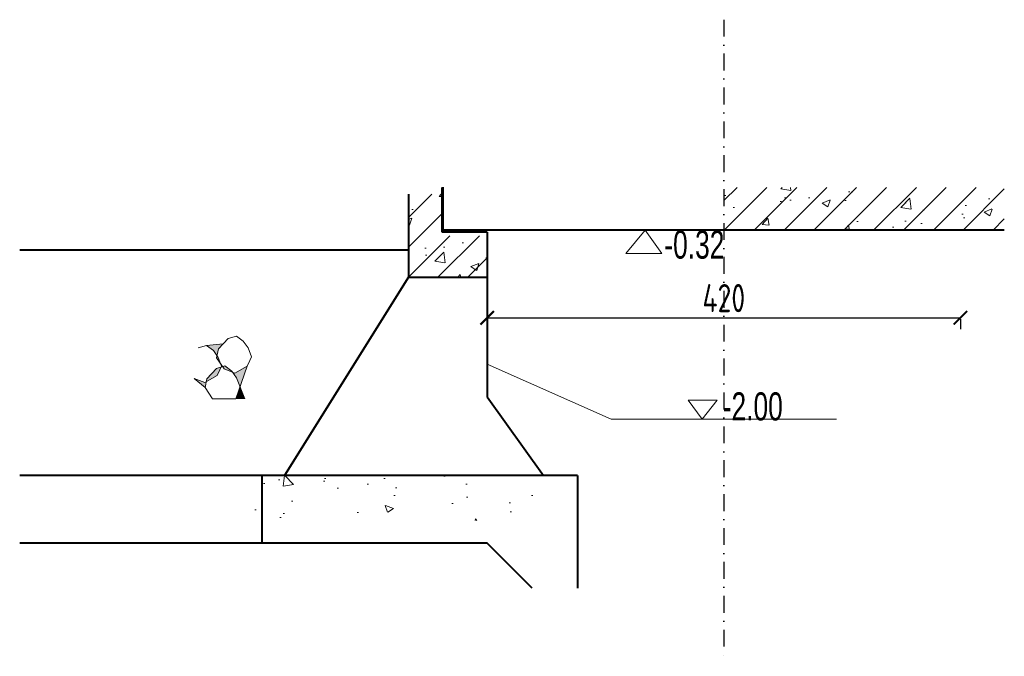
# Model space of a CAD drawing. Header units: inches. Extents: x 97745 to 142261, y 62673 to 100665.
# Tile 62 of 148: x 101721 to 102595, y 91084 to 91650. Entities that reach past the tile are written whole.
import ezdxf

# ---------------------------------------------------------------- set-up
doc = ezdxf.new("R2010")
doc.units = ezdxf.units.IN
doc.header["$MEASUREMENT"] = 0
doc.linetypes.add('DASHDOTX2', pattern=[2, 1, -0.5, 0, -0.5])
doc.layers.get('0').update_dxf_attribs({"lineweight": 15})
doc.layers.add('BM1', color=7, linetype='Continuous', lineweight=15)
doc.layers.add('轮廓线', color=1, linetype='Continuous', lineweight=40)
doc.layers.add('轴线', color=3, linetype='DASHDOTX2')
doc.styles.add('HZTXT', font='tssdeng.shx', dxfattribs={"width": 0.75, "bigfont": 'hztxt.shx'})
doc.styles.get("Standard").update_dxf_attribs({"font": 'hztxt_e.shx', "width": 0.7, "bigfont": 'hztxt.shx'})
doc.dimstyles.new('3', dxfattribs={"dimtxt": 25, "dimasz": 12, "dimexe": 10, "dimexo": 30, "dimgap": 5, "dimtad": 1, "dimdec": 0, "dimzin": 0, "dimdsep": 46, "dimtxsty": 'HZTXT', "dimblk": 'ARCHTICK', "dimcen": 0, "dimclrt": 7, "dimazin": 2, "dimtfac": 1, "dimtdec": 0, "dimtix": 1, "dimtmove": 2, "dimatfit": 3, "dimfxl": 250, "dimtolj": 1, "dimtzin": 0, "dimarcsym": 0})
pattern_1 = [(50, (78716.69, -31974.98), (71.726018, -6.275213), [7.5, -82.5]), (355, (78716.69, -31974.98), (-13.875133, 75.219213), [6, -66]), (100.4514, (78722.67, -31975.505), (57.85094, 68.943954), [6.37402, -70.11421]), (46.1842, (78716.69, -31954.98), (106.724105, -16.5519), [11.25, -123.75]), (96.6356, (78725.58, -31956.36), (93.46627, 97.41179), [9.56103, -105.1713]), (351.1842, (78716.69, -31954.98), (93.46619, 97.41186), [9, -99]), (21, (78726.69, -31959.98), (59.690705, -40.26189), [7.5, -82.5]), (326, (78726.69, -31959.98), (24.331533, 72.515005), [6, -66]), (71.4514, (78731.665, -31963.34), (84.022263, 32.25305), [6.37402, -70.11421]), (37.5, (78716.69, -31974.982), (1.2159855, 33.2893854), [0, -65.2, 0, -67, 0, -66.25]), (7.5, (78716.69, -31974.982), (26.306954, 39.441171), [0, -38.2, 0, -63.7, 0, -25.25]), (327.5, (78694.39, -31974.982), (53.3822436, -2.255487), [0, -25, 0, -78, 0, -103.5]), (317.5, (78684.39, -31974.98), (58.318617, 10.010498), [0, -32.5, 0, -51.8, 0, -73.5])]
pattern_2 = [(45, (78716.69, -31974.982), (-13.2582521, 13.2582521), [])]

# ---------------------------------------------------------------- blocks, each defined once
blk = doc.blocks.new('三角形')
at = {"layer": '轮廓线', "color": 0, "lineweight": 20}
for p, q in [((24441.9, 199232.1), (24477.5, 199232.1)), ((24459.3, 199208.6), (24441.9, 199232.1)), ((24477.5, 199232.1), (24459.3, 199208.6))]:
    blk.add_line(p, q, dxfattribs=at)
blk = doc.blocks.new('_ArchTick')
at = {"color": 0, "linetype": 'ByBlock', "const_width": 0.15}
blk.add_lwpolyline([(-0.5, -0.5), (0.5, 0.5)], dxfattribs=at)
blk = doc.blocks.new('*D490')
at = {"color": 0, "lineweight": -2, "transparency": 16777216}
for p, q in [((102136.1, 91397.2), (102136.1, 91395)), ((102136.1, 91385), (102556.1, 91385)), ((102556.1, 91383.66), (102556.1, 91375))]:
    blk.add_line(p, q, dxfattribs=at)
at = {"color": 0, "lineweight": -2, "transparency": 16777216, "xscale": 12, "yscale": 12, "zscale": 12, "rotation": 180}
blk.add_blockref('_ArchTick', (102136.1, 91385), dxfattribs=at)
at = {"color": 0, "lineweight": -2, "transparency": 16777216, "xscale": 12, "yscale": 12, "zscale": 12}
blk.add_blockref('_ArchTick', (102556.1, 91385), dxfattribs=at)
at = {"color": 7, "transparency": 16777216, "insert": (102346.1, 91402.5), "char_height": 25, "attachment_point": 5, "style": 'HZTXT'}
blk.add_mtext('\\A1;420', dxfattribs=at)

msp = doc.modelspace()

# ---------------------------------------------------------------- hatches: boundary and pattern name
h = msp.add_hatch()
h.set_pattern_fill('AR-CONC', color=256, scale=10, style=0)
h.set_pattern_definition(pattern_1)
h.paths.add_polyline_path([(102346.097, 91462.959), (102595.097, 91462.959), (102595.097, 91500.889), (102346.097, 91500.889)])
h = msp.add_hatch()
h.set_pattern_fill('ANSI31', color=256, scale=150, style=0)
h.set_pattern_definition(pattern_2)
h.paths.add_polyline_path([(102346.097, 91462.959), (102595.097, 91462.959), (102595.097, 91500.889), (102346.097, 91500.889)])
h = msp.add_hatch()
h.set_pattern_fill('ANSI31', color=256, scale=150, style=0)
h.set_pattern_definition(pattern_2)
h.paths.add_polyline_path([(102066.097, 91420.959), (102136.097, 91420.959), (102136.097, 91457.959), (102096.097, 91457.959), (102096.097, 91494.959), (102066.097, 91494.959)])
h = msp.add_hatch()
h.set_pattern_fill('AR-CONC', color=256, scale=10, style=0)
h.set_pattern_definition(pattern_1)
h.paths.add_polyline_path([(102066.097, 91420.959), (102136.097, 91420.959), (102136.097, 91457.959), (102096.097, 91457.959), (102096.097, 91494.959), (102066.097, 91494.959)])
h = msp.add_hatch(color=256)
h.paths.add_polyline_path([(101923.117, 91342.202), (101916.712, 91323.756), (101913.553, 91331.619), (101910.177, 91336.601), (101912.14, 91335.837)])
h.paths.add_polyline_path([(101886.699, 91328.138), (101887.276, 91330.853), (101895.783, 91339.985), (101899.986, 91341.239), (101898.791, 91338.732), (101896.517, 91333.831)])
h.paths.add_polyline_path([(101902.499, 91339.588), (101901.159, 91341.589), (101903.262, 91342.217), (101909.39, 91337.762), (101910.177, 91336.601)])
h.paths.add_polyline_path([(101897.173, 91349.83), (101899.472, 91344.108), (101895.822, 91349.559), (101896.188, 91351.283)])
h.paths.add_polyline_path([(101893.011, 91355.973), (101886.883, 91360.427), (101901.75, 91362.001), (101897.496, 91357.434), (101896.188, 91351.283)])
h.paths.add_polyline_path([(101885.54, 91327.466), (101886.699, 91328.138), (101885.601, 91322.977), (101875.899, 91331.216)])
msp.add_hatch(color=256).paths.add_polyline_path([(101921.072, 91313.028), (101916.753, 91323.778), (101913.02, 91313.028)])
h = msp.add_hatch()
h.set_pattern_fill('AR-CONC', color=256, scale=10, style=0)
h.set_pattern_definition([(130, (193224.64, -108932.53), (-71.726018, -6.275213), [7.5, -82.5]), (185, (193224.64, -108932.53), (13.875133, 75.219213), [6, -66]), (79.5486, (193218.66, -108933.05), (-57.850938, 68.943954), [6.37402, -70.11421]), (133.8158, (193224.64, -108912.53), (-106.724105, -16.5519), [11.25, -123.75]), (83.3644, (193215.75, -108913.91), (-93.46627, 97.411787), [9.56103, -105.1713]), (188.8158, (193224.64, -108912.53), (-93.466195, 97.41186), [9, -99]), (159, (193214.64, -108917.53), (-59.690705, -40.261889), [7.5, -82.5]), (214, (193214.64, -108917.53), (-24.331533, 72.515005), [6, -66]), (108.5486, (193209.666, -108920.885), (-84.022263, 32.25305), [6.37402, -70.11421]), (142.5, (193224.64, -108932.53), (-1.2159855, 33.2893854), [0, -65.2, 0, -67, 0, -66.25]), (172.5, (193224.64, -108932.53), (-26.306954, 39.441171), [0, -38.2, 0, -63.7, 0, -25.25]), (212.5, (193246.94, -108932.53), (-53.3822436, -2.2554872), [0, -25, 0, -78, 0, -103.5]), (222.5, (193256.94, -108932.53), (-58.318617, 10.010498), [0, -32.5, 0, -51.8, 0, -73.5])])
h.paths.add_polyline_path([(101925.799, 91204.961), (102176.097, 91204.961), (102176.097, 91244.961), (101925.799, 91244.961)])

# ---------------------------------------------------------------- linework, layer by layer
for p, q in [((102276.198, 91462.959), (102259.216, 91442.032)), ((102291.053, 91442.032), (102276.198, 91462.959)), ((102259.216, 91442.032), (102291.053, 91442.032)), ((101906.003, 91366.567), (101913.483, 91368.798)), ((101913.483, 91368.798), (101919.611, 91364.344)), ((101879.403, 91358.196), (101886.883, 91360.427)), ((101901.75, 91362.001), (101886.883, 91360.427)), ((101886.883, 91360.427), (101893.011, 91355.973)), ((101897.496, 91357.434), (101906.003, 91366.567)), ((101919.611, 91364.344), (101923.773, 91358.201)), ((101893.011, 91355.973), (101897.173, 91349.83)), ((101895.822, 91349.559), (101897.496, 91357.434)), ((101923.773, 91358.201), (101926.932, 91350.338)), ((101895.783, 91339.985), (101903.262, 91342.217)), ((101902.499, 91339.588), (101895.822, 91349.559)), ((101897.173, 91349.83), (101900.332, 91341.967)), ((101900.332, 91341.967), (101898.791, 91338.732)), ((101903.262, 91342.217), (101909.39, 91337.762)), ((101923.117, 91342.202), (101912.14, 91335.837)), ((101923.117, 91342.202), (101912.979, 91313.006)), ((101925.391, 91347.103), (101923.117, 91342.202)), ((101926.932, 91350.338), (101925.391, 91347.103)), ((102136.097, 91343.847), (102246.097, 91294.959)), ((101896.517, 91333.831), (101885.54, 91327.466)), ((101887.276, 91330.853), (101895.783, 91339.985)), ((101898.791, 91338.732), (101896.517, 91333.831)), ((101912.14, 91335.837), (101902.499, 91339.588)), ((101909.39, 91337.762), (101913.553, 91331.619)), ((101885.601, 91322.977), (101875.899, 91331.216)), ((101885.54, 91327.466), (101875.899, 91331.216)), ((101885.601, 91322.977), (101887.276, 91330.853)), ((101913.553, 91331.619), (101921.031, 91313.006)), ((101892.319, 91313.028), (101885.642, 91322.999)), ((101892.319, 91313.028), (101913.02, 91313.028)), ((102346.097, 91294.959), (102246.097, 91294.959)), ((102346.097, 91294.959), (102446.097, 91294.959))]:
    msp.add_line(p, q)
at = {"layer": 'BM1'}
msp.add_lwpolyline([(102136.097, 91420.959), (102066.097, 91420.959), (101956.097, 91244.961), (102186.097, 91244.961), (102136.097, 91314.961)], close=True, dxfattribs=at)
at = {"layer": '轮廓线'}
for p, q in [((102096.097, 91460.959), (102096.097, 91500.889)), ((102097.097, 91462.959), (102097.097, 91500.959)), ((102066.097, 91494.959), (102066.097, 91420.959)), ((102136.097, 91460.959), (102096.097, 91460.959)), ((102595.097, 91462.959), (102097.097, 91462.959)), ((102136.097, 91460.959), (102136.097, 91314.961)), ((102066.097, 91444.959), (101721.097, 91444.959)), ((102066.097, 91420.959), (101956.097, 91244.961)), ((102066.097, 91420.959), (102136.097, 91420.959)), ((102136.097, 91314.961), (102186.097, 91244.961)), ((102216.097, 91244.961), (101721.097, 91244.961)), ((101936.097, 91244.961), (101936.097, 91184.961)), ((102216.097, 91244.961), (102216.097, 91144.961)), ((102136.097, 91184.961), (101721.097, 91184.961)), ((102176.097, 91144.961), (102136.097, 91184.961))]:
    msp.add_line(p, q, dxfattribs=at)
at = {"layer": '轴线', "ltscale": 15}
msp.add_line((102346.097, 91649.798), (102346.097, 91084.353), dxfattribs=at)

# ---------------------------------------------------------------- block references
at = {"xscale": 0.7200000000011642, "yscale": 0.7200000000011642, "zscale": 0.7200000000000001}
msp.add_blockref('三角形', (84716.345, -52135.199), dxfattribs=at)

# ---------------------------------------------------------------- texts
at = {"width": 0.7}
for s, p in [('-0.32', (102293.293, 91437.552)), ('-2.00', (102345.143, 91293.835))]:
    msp.add_text(s, height=25, dxfattribs=at).set_placement(p)

# ---------------------------------------------------------------- dimensions: what is measured, and where the dimension line sits
dim = msp.add_linear_dim(base=(102556.097, 91385.003), p1=(102136.097, 91367.203), p2=(102556.097, 91413.665), dimstyle='3')
dim.commit()
dim.dimension.update_dxf_attribs({"geometry": '*D490', "text_midpoint": (102346.097, 91402.503)})

doc.saveas('drawing.dxf')
